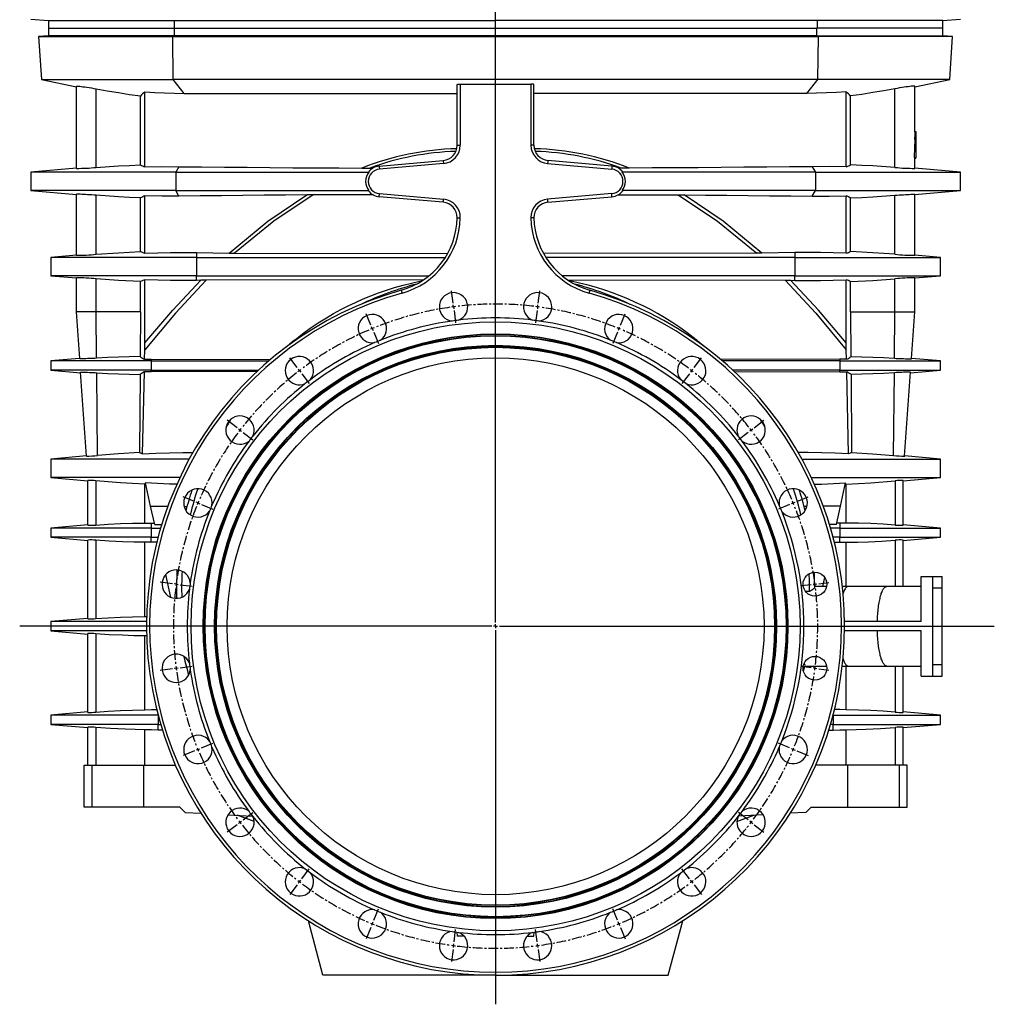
# Model space of a CAD drawing. Extents: x -1506 to 946, y -784 to 3315.
# Tile 6 of 7: x -325 to 946, y 1155 to 2439. Entities that reach past the tile are written whole.
import ezdxf

# ---------------------------------------------------------------- set-up
doc = ezdxf.new("R2010")
doc.units = 0
doc.linetypes.add('CENTERX2', pattern=[20.32, 12.7, -2.54, 2.54, -2.54])
doc.layers.get('0').update_dxf_attribs({"linetype": 'CONTINUOUS'})

# ---------------------------------------------------------------- blocks, each defined once
blk = doc.blocks.new('SW_CENTERMARKSYMBOL_0')
at = {"color": 0, "linetype": 'CONTINUOUS'}
for p, q in [((160.7, -383), (160.7, 1278.8)), ((105.3, 33.3), (103.2, 49.2)), ((216.2, 33.3), (218.3, 49.2)), ((105.9, 28.4), (105.6, 30.9)), ((105.9, 28.4), (106.2, 25.9)), ((215.5, 28.4), (215.2, 25.9)), ((215.5, 28.4), (215.9, 30.9)), ((-1.9, 4.6), (-8, 19.4)), ((106.6, 23.4), (108.6, 7.6)), ((214.9, 23.4), (212.8, 7.6)), ((323.4, 4.6), (329.5, 19.4)), ((0, 0), (-1, 2.3)), ((0, 0), (1, -2.3)), ((321.5, 0), (320.5, -2.3)), ((321.5, 0), (322.4, 2.3)), ((1.9, -4.6), (8, -19.4)), ((319.5, -4.6), (313.4, -19.4)), ((-98, -50.9), (-107.7, -38.2)), ((419.5, -50.9), (429.2, -38.2)), ((-95, -54.8), (-96.5, -52.8)), ((-95, -54.8), (-93.4, -56.8)), ((-91.9, -58.8), (-82.2, -71.5)), ((413.4, -58.8), (403.6, -71.5)), ((416.4, -54.8), (414.9, -56.8)), ((416.4, -54.8), (417.9, -52.8)), ((-176.4, -129.3), (-189.1, -119.6)), ((497.9, -129.3), (510.6, -119.6)), ((-172.5, -132.3), (-174.5, -130.8)), ((-172.5, -132.3), (-170.5, -133.9)), ((-168.5, -135.4), (-155.8, -145.1)), ((490, -135.4), (477.3, -145.1)), ((493.9, -132.3), (492, -133.9)), ((493.9, -132.3), (495.9, -130.8)), ((-231.9, -225.4), (-246.7, -219.3)), ((-227.3, -227.3), (-229.6, -226.3)), ((-227.3, -227.3), (-225, -228.3)), ((-222.7, -229.2), (-207.9, -235.3)), ((544.1, -229.2), (529.4, -235.3)), ((548.8, -227.3), (546.4, -228.3)), ((548.8, -227.3), (551.1, -226.3)), ((553.4, -225.4), (568.2, -219.3)), ((-260.6, -332.6), (-276.5, -330.5)), ((-255.7, -333.2), (-258.2, -332.9)), ((-255.7, -333.2), (-253.2, -333.5)), ((577.1, -333.2), (574.7, -333.5)), ((577.1, -333.2), (579.6, -332.9)), ((582.1, -332.6), (595, -330.9)), ((-250.7, -333.9), (-234.9, -335.9)), ((572.2, -333.9), (559.3, -335.6)), ((155.7, -388), (-459.7, -388)), ((160.7, -388), (158.2, -388)), ((160.7, -388), (160.7, -385.5)), ((160.7, -388), (160.7, -390.5)), ((160.7, -388), (163.2, -388)), ((160.7, -393), (160.7, -881)), ((165.7, -388), (810.9, -388)), ((-260.6, -443.5), (-276.5, -445.6)), ((-255.7, -442.9), (-258.2, -443.2)), ((-255.7, -442.9), (-253.2, -442.5)), ((-250.7, -442.2), (-234.9, -440.1)), ((572.2, -442.2), (559.3, -440.5)), ((577.1, -442.9), (574.7, -442.5)), ((577.1, -442.9), (579.6, -443.2)), ((582.1, -443.5), (595, -445.2)), ((-231.9, -550.7), (-246.7, -556.8)), ((-227.3, -548.8), (-229.6, -549.7)), ((-227.3, -548.8), (-225, -547.8)), ((-222.7, -546.8), (-207.9, -540.7)), ((544.1, -546.8), (529.4, -540.7)), ((548.8, -548.8), (546.4, -547.8)), ((548.8, -548.8), (551.1, -549.7)), ((553.4, -550.7), (568.2, -556.8)), ((-168.5, -640.7), (-155.8, -630.9)), ((490, -640.7), (477.3, -630.9)), ((-176.4, -646.8), (-189.1, -656.5)), ((-172.5, -643.7), (-174.5, -645.2)), ((-172.5, -643.7), (-170.5, -642.2)), ((493.9, -643.7), (492, -642.2)), ((493.9, -643.7), (495.9, -645.2)), ((497.9, -646.8), (510.6, -656.5)), ((-91.9, -717.3), (-82.2, -704.6)), ((413.4, -717.3), (403.6, -704.6)), ((-98, -725.2), (-107.7, -737.9)), ((-95, -721.2), (-96.5, -723.2)), ((-95, -721.2), (-93.4, -719.3)), ((416.4, -721.2), (414.9, -719.3)), ((416.4, -721.2), (417.9, -723.2)), ((419.5, -725.2), (429.2, -737.9)), ((1.9, -771.4), (8, -756.7)), ((319.5, -771.4), (313.4, -756.7)), ((-1.9, -780.7), (-8, -795.5)), ((0, -776.1), (-1, -778.4)), ((0, -776.1), (1, -773.7)), ((321.5, -776.1), (320.5, -773.7)), ((321.5, -776.1), (322.4, -778.4)), ((323.4, -780.7), (329.5, -795.5)), ((106.6, -799.5), (108.6, -783.6)), ((214.9, -799.5), (212.8, -783.6)), ((105.9, -804.4), (105.6, -806.9)), ((105.9, -804.4), (106.2, -802)), ((215.5, -804.4), (215.2, -802)), ((215.5, -804.4), (215.9, -806.9)), ((105.3, -809.4), (103.2, -825.3)), ((216.2, -809.4), (218.3, -825.3))]:
    blk.add_line(p, q, dxfattribs=at)
at = {"color": 0, "linetype": 'CENTERX2'}
for start, end in [(98.1821, 111.8179), (83.1821, 96.8179), (68.1821, 81.8179), (113.1821, 126.8179), (53.1821, 66.8179), (128.1821, 141.8179), (38.1821, 51.8179), (143.1821, 156.8179), (23.1821, 36.8179), (158.1821, 171.8179), (8.1821, 21.8179), (173.1821, 186.8179), (353.1821, 6.8179), (188.1821, 201.8179), (338.1821, 351.8179), (203.1821, 216.8179), (323.1821, 336.8179), (218.1821, 231.8179), (308.1821, 321.8179), (233.1821, 246.8179), (293.1821, 306.8179), (248.1821, 261.8179), (278.1821, 291.8179), (263.1821, 276.8179)]:
    blk.add_arc((160.7, -388), 420, start, end, dxfattribs=at)
at = {"color": 0, "linetype": 'CONTINUOUS'}
for start, end in [(97.5, 97.841), (97.159, 97.5), (82.5, 82.841), (82.159, 82.5), (112.5, 112.841), (112.159, 112.5), (67.5, 67.841), (67.159, 67.5), (127.5, 127.841), (127.159, 127.5), (52.5, 52.841), (52.159, 52.5), (142.5, 142.841), (142.159, 142.5), (37.5, 37.841), (37.159, 37.5), (157.5, 157.841), (157.159, 157.5), (22.5, 22.841), (22.159, 22.5), (172.5, 172.841), (172.159, 172.5), (7.5, 7.841), (7.159, 7.5), (187.159, 187.5), (187.5, 187.841), (352.159, 352.5), (352.5, 352.841), (202.159, 202.5), (202.5, 202.841), (337.159, 337.5), (337.5, 337.841), (217.159, 217.5), (322.5, 322.841), (217.5, 217.841), (322.159, 322.5), (232.159, 232.5), (232.5, 232.841), (307.159, 307.5), (307.5, 307.841), (247.159, 247.5), (247.5, 247.841), (292.159, 292.5), (292.5, 292.841), (262.159, 262.5), (262.5, 262.841), (277.159, 277.5), (277.5, 277.841)]:
    blk.add_arc((160.7, -388), 420, start, end, dxfattribs=at)

msp = doc.modelspace()

# ---------------------------------------------------------------- linework, layer by layer
at = {"color": 7, "linetype": 'CONTINUOUS'}
for p, q in [((-310.5, 2439.4), (-287.5, 2437.7)), ((295.5, 2437.7), (295.5, 2439.4)), ((878.5, 2437.7), (901.5, 2439.4)), ((-287.5, 2437.7), (-287.5, 2427.7)), ((-287.5, 2437.7), (-207.2, 2437.7)), ((-287.5, 2437.7), (-287.5, 2437.7)), ((-287.5, 2427.7), (-287.5, 2417.7)), ((-287.5, 2427.7), (-123.6, 2427.7)), ((-207.2, 2437.7), (-123.6, 2437.7)), ((-123.6, 2437.7), (295.5, 2437.7)), ((-123.6, 2437.7), (-123.6, 2437.7)), ((-123.6, 2437.7), (-123.6, 2427.7)), ((-123.2, 2427.7), (-123.6, 2427.7)), ((-123.2, 2427.7), (714.2, 2427.7)), ((-123.2, 2417.7), (-123.2, 2427.7)), ((714.6, 2437.7), (295.5, 2437.7)), ((714.6, 2427.7), (714.2, 2427.7)), ((714.2, 2417.7), (714.2, 2427.7)), ((798.2, 2437.7), (714.6, 2437.7)), ((714.6, 2437.7), (714.6, 2437.7)), ((714.6, 2437.7), (714.6, 2427.7)), ((878.5, 2427.7), (714.6, 2427.7)), ((878.5, 2437.7), (798.2, 2437.7)), ((878.5, 2427.7), (878.5, 2437.7)), ((878.5, 2437.7), (878.5, 2437.7)), ((878.5, 2417.7), (878.5, 2427.7)), ((-287.5, 2417.7), (-300.5, 2416.8)), ((-300.5, 2416.8), (-296.5, 2360.7)), ((-300.5, 2416.8), (-125.4, 2416.8)), ((-123.2, 2417.7), (-287.5, 2417.7)), ((-125.4, 2416.8), (-123.2, 2417.7)), ((-125.4, 2416.8), (716.4, 2416.8)), ((-124.8, 2360.7), (-125.4, 2416.8)), ((714.2, 2417.7), (-123.2, 2417.7)), ((714.2, 2417.7), (878.5, 2417.7)), ((716.4, 2416.8), (714.2, 2417.7)), ((715.7, 2360.7), (716.4, 2416.8)), ((891.4, 2416.8), (716.4, 2416.8)), ((891.4, 2416.8), (878.5, 2417.7)), ((887.5, 2360.7), (891.4, 2416.8)), ((-296.5, 2360.7), (-251, 2351.1)), ((-296.5, 2360.7), (-124.8, 2360.7)), ((-251, 2244.6), (-251, 2351.8)), ((715.7, 2360.7), (-124.8, 2360.7)), ((-110.3, 2342.5), (-124.8, 2360.7)), ((245.5, 2274.9), (245.5, 2353.8)), ((249.5, 2354.7), (249.5, 2274.9)), ((341.5, 2354.7), (341.5, 2274.9)), ((345.5, 2274.9), (345.5, 2353.8)), ((701.3, 2342.5), (715.7, 2360.7)), ((887.5, 2360.7), (715.7, 2360.7)), ((842, 2351.1), (887.5, 2360.7)), ((842, 2292.7), (842, 2351.8)), ((-225.2, 2245.8), (-225.2, 2348.5)), ((-167.4, 2249.3), (-167.4, 2339.1)), ((-161.6, 2246.7), (-161.6, 2344.6)), ((752.6, 2246.7), (752.6, 2344.6)), ((758.3, 2249.3), (758.3, 2339.1)), ((816.2, 2245.8), (816.2, 2348.5)), ((841.9, 2292.7), (843.5, 2292.7)), ((841.9, 2292.4), (841.9, 2285.9)), ((841.9, 2292.4), (843.5, 2292.4)), ((841.9, 2285.9), (843.5, 2285.9)), ((841.9, 2285.5), (843.5, 2285.5)), ((842, 2282.9), (842, 2285.5)), ((842, 2285.3), (843.5, 2285.3)), ((843.5, 2292.7), (843.5, 2292.4)), ((843.5, 2292.4), (843.5, 2285.9)), ((843.5, 2285.9), (843.5, 2285.5)), ((843.5, 2285.5), (843.5, 2285.3)), ((843.5, 2285.3), (843.5, 2282.9)), ((245.5, 2274.9), (249.5, 2274.9)), ((345.5, 2274.9), (341.5, 2274.9)), ((841.9, 2282.9), (843.5, 2282.9)), ((841.9, 2282.5), (841.9, 2276)), ((841.9, 2282.5), (843.5, 2282.5)), ((841.9, 2276), (843.5, 2276)), ((841.9, 2275.7), (843.5, 2275.7)), ((842, 2269.5), (842, 2275.7)), ((842, 2275.2), (843.5, 2275.2)), ((843.5, 2282.9), (843.5, 2282.5)), ((843.5, 2282.5), (843.5, 2276)), ((843.5, 2276), (843.5, 2275.7)), ((843.5, 2275.7), (843.5, 2275.2)), ((843.5, 2275.2), (843.5, 2258.7)), ((-117.3, 2246.9), (-121.5, 2239.7)), ((143.7, 2247.7), (227.2, 2255)), ((227.6, 2251), (144.1, 2243.7)), ((363.4, 2251), (446.9, 2243.7)), ((447.2, 2247.7), (363.7, 2255)), ((708.2, 2246.9), (712.5, 2239.7)), ((841.6, 2258.7), (843.5, 2258.7)), ((841.7, 2258.2), (843.5, 2258.2)), ((842, 2244.6), (842, 2258.2)), ((843.5, 2258.7), (843.5, 2258.2)), ((-251, 2245), (-310.5, 2239.7)), ((-310.5, 2239.7), (-310.5, 2215.7)), ((-121.5, 2239.7), (-310.5, 2239.7)), ((-121.5, 2239.7), (130.4, 2239.7)), ((-121.5, 2239.7), (-121.5, 2215.7)), ((131.7, 2245.1), (135.6, 2245.1)), ((459.2, 2245.1), (455.3, 2245.1)), ((712.5, 2239.7), (460.6, 2239.7)), ((712.5, 2239.7), (901.5, 2239.7)), ((712.5, 2239.7), (712.5, 2215.7)), ((901.5, 2239.7), (842, 2245)), ((901.5, 2215.7), (901.5, 2239.7)), ((-310.5, 2215.7), (-251, 2210.5)), ((-121.5, 2215.7), (-310.5, 2215.7)), ((-251, 2131.4), (-251, 2210.9)), ((-225.2, 2132.7), (-225.2, 2209.7)), ((-161.6, 2134.1), (-161.6, 2208.8)), ((-121.5, 2215.7), (130.4, 2215.7)), ((-117.3, 2208.6), (-121.5, 2215.7)), ((136.4, 2210), (57.6, 2210)), ((144.1, 2211.8), (227.6, 2204.5)), ((446.9, 2211.8), (363.4, 2204.5)), ((454.5, 2210), (533.4, 2210)), ((712.5, 2215.7), (460.6, 2215.7)), ((708.2, 2208.6), (712.5, 2215.7)), ((712.5, 2215.7), (901.5, 2215.7)), ((752.6, 2134.1), (752.6, 2208.8)), ((816.2, 2132.7), (816.2, 2209.7)), ((842, 2210.5), (901.5, 2215.7)), ((842, 2131.4), (842, 2210.9)), ((-167.4, 2136.5), (-167.4, 2206.2)), ((227.2, 2200.5), (143.7, 2207.8)), ((363.7, 2200.5), (447.2, 2207.8)), ((758.3, 2136.5), (758.3, 2206.2)), ((-251, 2131.7), (-284.5, 2128.7)), ((-94.5, 2134.8), (-51.9, 2134.2)), ((-94.5, 2134.8), (-94.5, 2128.7)), ((-44.9, 2134.1), (233, 2133.7)), ((635.9, 2134.1), (358, 2133.7)), ((685.5, 2134.8), (642.8, 2134.2)), ((685.5, 2134.8), (685.5, 2128.7)), ((875.5, 2128.7), (842, 2131.7)), ((-284.5, 2128.7), (-284.5, 2104.7)), ((-94.5, 2128.7), (-284.5, 2128.7)), ((-94.5, 2128.7), (230.1, 2128.7)), ((-94.5, 2128.7), (-94.5, 2104.7)), ((685.5, 2128.7), (360.9, 2128.7)), ((685.5, 2128.7), (875.5, 2128.7)), ((685.5, 2128.7), (685.5, 2104.7)), ((875.5, 2104.7), (875.5, 2128.7)), ((-284.5, 2104.7), (-251, 2101.8)), ((-94.5, 2104.7), (-284.5, 2104.7)), ((-251, 2057.7), (-251, 2102.1)), ((-225.2, 2057.7), (-225.2, 2100.8)), ((-167.4, 2057.7), (-167.4, 2097)), ((-161.6, 2017.3), (-161.6, 2099.3)), ((-94.5, 2104.7), (208.9, 2104.7)), ((-94.5, 2098.7), (-94.5, 2104.7)), ((-88.9, 2098.8), (-94.5, 2098.7)), ((201.6, 2099.3), (-81.9, 2098.9)), ((685.5, 2104.7), (382.1, 2104.7)), ((389.4, 2099.3), (672.9, 2098.9)), ((679.9, 2098.8), (685.5, 2098.7)), ((685.5, 2104.7), (875.5, 2104.7)), ((685.5, 2098.7), (685.5, 2104.7)), ((752.6, 2017.3), (752.6, 2099.3)), ((758.3, 2057.7), (758.3, 2097)), ((816.2, 2057.7), (816.2, 2100.8)), ((842, 2101.8), (875.5, 2104.7)), ((842, 2057.7), (842, 2102.1)), ((-225.2, 2057.7), (-251, 2057.7)), ((-246.7, 1996.6), (-251, 2057.7)), ((-167.4, 2057.7), (-225.2, 2057.7)), ((-224.6, 1997.2), (-225.2, 2057.7)), ((-167.4, 2057.7), (-167.8, 1999.3)), ((758.3, 2057.7), (758.8, 1999.3)), ((758.3, 2057.7), (816.2, 2057.7)), ((815.6, 1997.2), (816.2, 2057.7)), ((816.2, 2057.7), (842, 2057.7)), ((837.7, 1996.6), (842, 2057.7)), ((-162, 1995.8), (-161.7, 2008.3)), ((753, 1995.8), (752.7, 2008.3)), ((-246.8, 1997), (-284.5, 1993.7)), ((-284.5, 1993.7), (-284.5, 1981.7)), ((-153.5, 1993.7), (-284.5, 1993.7)), ((-162, 1995.8), (-153.5, 1995.8)), ((-153.5, 1995.8), (2.2, 1995.6)), ((-153.5, 1995.8), (-153.5, 1993.7)), ((-153.5, 1993.7), (0, 1993.7)), ((-153.5, 1993.7), (-153.5, 1981.7)), ((744.5, 1995.8), (588.8, 1995.6)), ((744.5, 1993.7), (591, 1993.7)), ((753, 1995.8), (744.5, 1995.8)), ((744.5, 1995.8), (744.5, 1993.7)), ((744.5, 1993.7), (875.5, 1993.7)), ((744.5, 1993.7), (744.5, 1981.7)), ((875.5, 1993.7), (837.7, 1997)), ((875.5, 1981.7), (875.5, 1993.7)), ((-284.5, 1981.7), (-245.5, 1978.3)), ((-153.5, 1981.7), (-284.5, 1981.7)), ((-237.9, 1869.5), (-245.5, 1978.8)), ((-223.4, 1870.3), (-224.4, 1978.2)), ((-164.9, 1872.4), (-162.4, 1979.5)), ((-153.5, 1979.5), (-162.4, 1979.5)), ((-153.5, 1981.7), (-13.5, 1981.7)), ((-153.5, 1979.5), (-153.5, 1981.7)), ((-15.7, 1979.7), (-153.5, 1979.5)), ((744.5, 1981.7), (604.5, 1981.7)), ((606.7, 1979.7), (744.5, 1979.5)), ((744.5, 1981.7), (875.5, 1981.7)), ((744.5, 1979.5), (744.5, 1981.7)), ((744.5, 1979.5), (753.4, 1979.5)), ((755.8, 1872.4), (753.4, 1979.5)), ((814.3, 1870.3), (815.4, 1978.2)), ((828.8, 1869.5), (836.5, 1978.8)), ((836.4, 1978.3), (875.5, 1981.7)), ((-168, 1976.1), (-168.7, 1876.1)), ((759, 1976.1), (759.7, 1876.1)), ((-168.7, 1876.1), (-168.7, 1874.2)), ((-168.7, 1876.1), (-168.2, 1873.9)), ((759.7, 1876.1), (759.2, 1873.9)), ((759.7, 1876.1), (759.7, 1874.2)), ((-237.9, 1869.8), (-284.5, 1865.7)), ((-284.5, 1865.7), (-284.5, 1841.7)), ((-103.9, 1865.7), (-284.5, 1865.7)), ((-168.7, 1874.2), (-168.2, 1873.9)), ((694.9, 1865.7), (875.5, 1865.7)), ((759.7, 1874.2), (759.2, 1873.9)), ((875.5, 1865.7), (828.8, 1869.8)), ((875.5, 1841.7), (875.5, 1865.7)), ((-284.5, 1841.7), (-236, 1837.5)), ((-116.1, 1841.7), (-284.5, 1841.7)), ((-236, 1779.4), (-236, 1837.9)), ((-225.7, 1837.3), (-225.7, 1779.7)), ((707, 1841.7), (875.5, 1841.7)), ((816.6, 1837.3), (816.6, 1779.7)), ((827, 1837.5), (875.5, 1841.7)), ((827, 1779.4), (827, 1837.9)), ((-160.5, 1832.7), (-161.7, 1832.8)), ((-161.7, 1782.3), (-161.7, 1832.8)), ((-154.2, 1804.1), (-160.9, 1834.5)), ((745.2, 1804.1), (751.9, 1834.5)), ((751.5, 1832.7), (752.6, 1832.8)), ((752.6, 1782.3), (752.6, 1832.8)), ((-154.2, 1804.1), (-131.8, 1804.1)), ((-148.9, 1780.2), (-154.2, 1804.1)), ((-110.5, 1804), (-106.7, 1804)), ((701.5, 1804), (697.7, 1804)), ((745.2, 1804.1), (722.8, 1804.1)), ((739.9, 1780.2), (745.2, 1804.1)), ((-236, 1780), (-284.5, 1775.7)), ((-284.5, 1775.7), (-284.5, 1763.7)), ((-153.5, 1775.7), (-284.5, 1775.7)), ((-161.7, 1782.3), (-153.5, 1782.3)), ((-153.5, 1782.3), (-149.4, 1782.3)), ((-153.5, 1782.3), (-153.5, 1775.7)), ((-153.5, 1775.7), (-141.1, 1775.7)), ((-153.5, 1775.7), (-153.5, 1763.7)), ((-148.9, 1780.2), (-139.8, 1780.2)), ((739.9, 1780.2), (730.8, 1780.2)), ((744.5, 1775.7), (732.1, 1775.7)), ((744.5, 1782.3), (740.3, 1782.3)), ((752.6, 1782.3), (744.5, 1782.3)), ((744.5, 1782.3), (744.5, 1775.7)), ((744.5, 1775.7), (875.5, 1775.7)), ((744.5, 1775.7), (744.5, 1763.7)), ((875.5, 1775.7), (827, 1780)), ((875.5, 1763.7), (875.5, 1775.7)), ((-284.5, 1763.7), (-236, 1759.5)), ((-153.5, 1763.7), (-284.5, 1763.7)), ((-236, 1657.4), (-236, 1760.1)), ((-225.7, 1759.8), (-225.7, 1657.7)), ((-153.5, 1763.7), (-144.5, 1763.7)), ((-153.5, 1757.2), (-153.5, 1763.7)), ((744.5, 1763.7), (735.4, 1763.7)), ((744.5, 1763.7), (875.5, 1763.7)), ((744.5, 1757.2), (744.5, 1763.7)), ((816.6, 1759.8), (816.6, 1699.7)), ((827, 1759.5), (875.5, 1763.7)), ((827, 1699.7), (827, 1760.1)), ((-153.5, 1757.2), (-161.7, 1757.2)), ((-161.7, 1660.3), (-161.7, 1757.2)), ((-146.2, 1757.2), (-153.5, 1757.2)), ((737.1, 1757.2), (744.5, 1757.2)), ((744.5, 1757.2), (752.6, 1757.2)), ((752.6, 1699.7), (752.6, 1757.2)), ((-127.9, 1685.4), (-134.5, 1715.2)), ((722, 1699.7), (724.6, 1711.4)), ((850.5, 1653.7), (850.5, 1712.7)), ((850.5, 1712.7), (865.5, 1712.7)), ((865.5, 1712.7), (877.5, 1712.7)), ((865.5, 1697.7), (865.5, 1712.7)), ((877.5, 1697.7), (877.5, 1712.7)), ((727.1, 1699.7), (711.5, 1699.7)), ((755.5, 1699.7), (747.5, 1699.7)), ((805.5, 1699.7), (755.5, 1699.7)), ((850.5, 1699.7), (805.5, 1699.7)), ((865.5, 1697.7), (877.5, 1697.7)), ((865.5, 1597.7), (865.5, 1697.7)), ((877.5, 1597.7), (877.5, 1697.7)), ((704.8, 1692.8), (699.9, 1692.8)), ((-236, 1658), (-284.5, 1653.7)), ((-161.7, 1660.3), (-159.3, 1660.3)), ((-284.5, 1653.7), (-284.5, 1641.7)), ((-159.5, 1653.7), (-284.5, 1653.7)), ((850.5, 1653.7), (750.4, 1653.7)), ((-284.5, 1641.7), (-236, 1637.5)), ((-159.5, 1641.7), (-284.5, 1641.7)), ((-236, 1535.4), (-236, 1638.1)), ((-225.7, 1637.8), (-225.7, 1535.8)), ((-159.3, 1635.2), (-161.7, 1635.2)), ((-161.7, 1538.9), (-161.7, 1635.2)), ((850.5, 1641.7), (750.4, 1641.7)), ((850.5, 1582.7), (850.5, 1641.7)), ((-110.7, 1607.7), (-110.8, 1608.4)), ((698.8, 1595.7), (727.1, 1595.7)), ((747.5, 1595.7), (755.5, 1595.7)), ((752.6, 1538.9), (752.6, 1595.7)), ((755.5, 1595.7), (805.5, 1595.7)), ((805.5, 1595.7), (850.5, 1595.7)), ((816.6, 1595.7), (816.6, 1535.8)), ((827, 1535.4), (827, 1595.7)), ((865.5, 1582.7), (865.5, 1597.7)), ((865.5, 1597.7), (877.5, 1597.7)), ((877.5, 1582.7), (877.5, 1597.7)), ((850.5, 1582.7), (865.5, 1582.7)), ((865.5, 1582.7), (877.5, 1582.7)), ((-236, 1536), (-284.5, 1531.7)), ((-284.5, 1531.7), (-284.5, 1519.7)), ((-144.5, 1531.7), (-284.5, 1531.7)), ((-144.5, 1531.9), (-144.5, 1531.7)), ((-144.5, 1531.7), (-144.5, 1531.7)), ((-144.5, 1531.7), (-144.5, 1519.7)), ((735.5, 1531.7), (735.4, 1531.7)), ((735.5, 1531.9), (735.5, 1531.7)), ((735.5, 1531.7), (875.5, 1531.7)), ((735.5, 1531.7), (735.5, 1519.7)), ((875.5, 1531.7), (827, 1536)), ((875.5, 1519.7), (875.5, 1531.7)), ((-284.5, 1519.7), (-236, 1515.5)), ((-144.5, 1519.7), (-284.5, 1519.7)), ((-236, 1466.7), (-236, 1516.1)), ((-225.7, 1515.7), (-225.7, 1466.7)), ((-144.5, 1519.7), (-141.1, 1519.7)), ((-144.5, 1512.4), (-144.5, 1519.7)), ((735.5, 1519.7), (732.1, 1519.7)), ((735.5, 1519.7), (875.5, 1519.7)), ((735.5, 1512.4), (735.5, 1519.7)), ((816.6, 1515.7), (816.6, 1466.7)), ((827, 1515.5), (875.5, 1519.7)), ((827, 1466.7), (827, 1516.1)), ((-161.7, 1466.7), (-161.7, 1512.6)), ((-138.9, 1512.4), (-144.5, 1512.4)), ((729.9, 1512.4), (735.5, 1512.4)), ((752.6, 1466.7), (752.6, 1512.6)), ((-241, 1411.7), (-241, 1466.7)), ((-241, 1466.7), (-230.7, 1466.7)), ((-230.7, 1466.7), (-163.4, 1466.7)), ((-230.7, 1466.7), (-230.7, 1411.7)), ((-163.4, 1466.7), (-163.4, 1411.7)), ((-163.4, 1466.7), (-122, 1466.7)), ((754.3, 1466.7), (712.9, 1466.7)), ((754.3, 1466.7), (754.3, 1411.7)), ((821.6, 1466.7), (754.3, 1466.7)), ((832, 1466.7), (821.6, 1466.7)), ((821.6, 1466.7), (821.6, 1411.7)), ((832, 1411.7), (832, 1466.7)), ((-230.7, 1411.7), (-241, 1411.7)), ((-163.4, 1411.7), (-230.7, 1411.7)), ((-116, 1411.7), (-163.4, 1411.7)), ((-109.1, 1404.8), (-116, 1411.7)), ((-109.1, 1404.8), (-88.6, 1403.8)), ((-53.4, 1401.9), (-21.3, 1400.2)), ((-19.3, 1393.3), (-41.3, 1401.3)), ((610.2, 1393.3), (632.2, 1401.3)), ((644.3, 1401.9), (612.2, 1400.2)), ((700.1, 1404.8), (679.5, 1403.8)), ((700.1, 1404.8), (707, 1411.7)), ((707, 1411.7), (754.3, 1411.7)), ((754.3, 1411.7), (821.6, 1411.7)), ((821.6, 1411.7), (832, 1411.7)), ((70.5, 1192.7), (51.5, 1263.7)), ((520.5, 1192.7), (539.5, 1263.7)), ((245, 1248.9), (245.5, 1243.7)), ((345.5, 1243.7), (345.9, 1248.9)), ((254.4, 1243.7), (245.5, 1243.7)), ((336.6, 1243.7), (345.5, 1243.7)), ((295.5, 1192.7), (70.5, 1192.7)), ((295.5, 1192.7), (520.5, 1192.7))]:
    msp.add_line(p, q, dxfattribs=at)
for points in [[(-251, 2351.8), (-250.8, 2351.9), (-250.3, 2351.9), (-249.4, 2351.9), (-248.1, 2351.8), (-246.5, 2351.7), (-244.6, 2351.5), (-242.4, 2351.2), (-240, 2350.9), (-237.3, 2350.5), (-234.4, 2350), (-231.4, 2349.5), (-228.2, 2349), (-225.2, 2348.5)], [(245.5, 2353.8), (245.5, 2354), (245.7, 2354.1), (246, 2354.3), (246.4, 2354.4), (246.9, 2354.5), (247.4, 2354.6), (248, 2354.6), (248.7, 2354.7), (249.5, 2354.7)], [(249.5, 2354.7), (295.5, 2354.6), (341.5, 2354.7)], [(345.5, 2353.8), (345.4, 2354), (345.2, 2354.1), (345, 2354.3), (344.6, 2354.4), (344.1, 2354.5), (343.5, 2354.6), (342.9, 2354.6), (342.3, 2354.7), (341.5, 2354.7)], [(842, 2351.8), (841.8, 2351.9), (841.2, 2351.9), (840.3, 2351.9), (839.1, 2351.8), (837.5, 2351.7), (835.6, 2351.5), (833.4, 2351.2), (830.9, 2350.9), (828.3, 2350.5), (825.4, 2350), (822.3, 2349.5), (819.2, 2349), (816.2, 2348.5)], [(-225.2, 2348.5), (-210.8, 2345.9), (-196.3, 2343.5), (-181.9, 2341.2), (-167.4, 2339.1)], [(-161.6, 2344.6), (-148.8, 2343.7), (-136, 2343), (-123.2, 2342.6), (-110.3, 2342.5)], [(-110.3, 2342.5), (-77.7, 2342.5), (-45.1, 2342.5), (-12.4, 2342.5), (20.4, 2342.5), (53.2, 2342.5), (86.1, 2342.5), (119, 2342.5), (151.9, 2342.5), (185.3, 2342.5), (218.7, 2342.5), (245.5, 2342.5)], [(701.3, 2342.5), (668.7, 2342.5), (636, 2342.5), (603.3, 2342.5), (570.6, 2342.5), (537.7, 2342.5), (504.9, 2342.5), (472, 2342.5), (439, 2342.5), (405.7, 2342.5), (372.3, 2342.5), (345.5, 2342.5)], [(752.6, 2344.6), (739.8, 2343.7), (727, 2343), (714.1, 2342.6), (701.3, 2342.5)], [(816.2, 2348.5), (801.7, 2345.9), (787.3, 2343.5), (772.8, 2341.2), (758.3, 2339.1)], [(-225.2, 2245.8), (-196.3, 2247.8), (-181.8, 2248.6), (-167.4, 2249.3)], [(-161.6, 2246.7), (-139.5, 2247), (-117.3, 2246.9)], [(-117.3, 2246.9), (-87.7, 2246.6), (-58, 2246.3), (-28.3, 2246.1), (1.4, 2245.8), (31.3, 2245.6), (61.2, 2245.4), (91.2, 2245.3), (121.1, 2245.1)], [(143.7, 2247.7), (143.7, 2247.6), (143.8, 2247.4), (143.8, 2247.1), (143.8, 2246.7), (143.9, 2246.2), (143.9, 2245.7), (144, 2245), (144, 2244.4), (144.1, 2243.7)], [(227.2, 2255), (227.2, 2254.9), (227.2, 2254.7), (227.3, 2254.4), (227.3, 2254), (227.3, 2253.6), (227.4, 2253), (227.5, 2252.4), (227.5, 2251.7), (227.6, 2251)], [(363.7, 2255), (363.7, 2254.9), (363.7, 2254.7), (363.7, 2254.4), (363.7, 2254), (363.6, 2253.6), (363.6, 2253), (363.5, 2252.4), (363.4, 2251.7), (363.4, 2251)], [(447.2, 2247.7), (447.2, 2247.6), (447.2, 2247.4), (447.2, 2247.1), (447.1, 2246.7), (447.1, 2246.2), (447, 2245.7), (447, 2245), (446.9, 2244.4), (446.9, 2243.7)], [(708.2, 2246.9), (678.6, 2246.6), (649, 2246.3), (619.3, 2246.1), (589.5, 2245.8), (559.7, 2245.6), (529.7, 2245.4), (499.8, 2245.3), (469.8, 2245.1)], [(752.6, 2246.7), (730.4, 2247), (708.2, 2246.9)], [(816.2, 2245.8), (787.3, 2247.8), (772.8, 2248.6), (758.3, 2249.3)], [(121.1, 2245.1), (126.4, 2245.1), (131.7, 2245.1)], [(469.8, 2245.1), (464.5, 2245.1), (459.2, 2245.1)], [(-225.2, 2209.7), (-228, 2209.9), (-230.7, 2210), (-233.3, 2210.2), (-236.3, 2210.4), (-239.1, 2210.5), (-241.7, 2210.7), (-244, 2210.8), (-246, 2210.9), (-247.7, 2210.9), (-249.1, 2210.9), (-250.1, 2210.9), (-250.7, 2210.9), (-251, 2210.9), (-251, 2210.9)], [(-167.4, 2206.2), (-181.8, 2206.9), (-196.3, 2207.7), (-225.2, 2209.7)], [(-117.3, 2208.6), (-139.5, 2208.5), (-161.6, 2208.8)], [(49.6, 2210), (21.7, 2209.8), (-6.2, 2209.6), (-34, 2209.4), (-61.8, 2209.1), (-89.6, 2208.9), (-117.3, 2208.6)], [(-51.9, 2134.2), (-1.2, 2175.9), (49.6, 2210)], [(57.6, 2210), (6.3, 2176), (-44.9, 2134.1)], [(57.6, 2210), (54, 2210), (50.4, 2210), (49.6, 2210)], [(130.4, 2215.7), (129.8, 2215.7), (129.6, 2215.6), (129.6, 2215.5)], [(143.7, 2207.8), (143.7, 2207.9), (143.8, 2208.1), (143.8, 2208.4), (143.8, 2208.8), (143.9, 2209.2), (143.9, 2209.8), (144, 2210.4), (144, 2211.1), (144.1, 2211.8)], [(447.2, 2207.8), (447.2, 2207.9), (447.2, 2208.1), (447.2, 2208.4), (447.1, 2208.8), (447.1, 2209.2), (447, 2209.8), (447, 2210.4), (446.9, 2211.1), (446.9, 2211.8)], [(460.6, 2215.7), (461.1, 2215.7), (461.3, 2215.6), (461.3, 2215.5)], [(533.4, 2210), (536.9, 2210), (540.5, 2210), (541.4, 2210)], [(533.4, 2210), (584.7, 2176), (635.9, 2134.1)], [(541.4, 2210), (569.3, 2209.8), (597.1, 2209.6), (624.9, 2209.4), (652.8, 2209.1), (680.5, 2208.9), (708.2, 2208.6)], [(642.8, 2134.2), (592.2, 2175.9), (541.4, 2210)], [(708.2, 2208.6), (730.4, 2208.5), (752.6, 2208.8)], [(758.3, 2206.2), (772.8, 2206.9), (787.3, 2207.7), (816.2, 2209.7)], [(816.2, 2209.7), (818.9, 2209.9), (821.6, 2210), (824.2, 2210.2), (827.2, 2210.4), (830, 2210.5), (832.6, 2210.7), (834.9, 2210.8), (837, 2210.9), (838.7, 2210.9), (840, 2210.9), (841, 2210.9), (841.7, 2210.9), (841.9, 2210.9), (842, 2210.9)], [(227.2, 2200.5), (227.2, 2200.6), (227.2, 2200.8), (227.3, 2201.1), (227.3, 2201.5), (227.3, 2201.9), (227.4, 2202.5), (227.4, 2203.1), (227.5, 2203.8), (227.6, 2204.5)], [(363.7, 2200.5), (363.7, 2200.6), (363.7, 2200.8), (363.7, 2201.1), (363.7, 2201.5), (363.6, 2201.9), (363.6, 2202.5), (363.5, 2203.1), (363.5, 2203.8), (363.4, 2204.5)], [(245.5, 2180.2), (245.5, 2180.2), (245.7, 2180.2), (246, 2180.2), (246.4, 2180.2), (246.9, 2180.2), (247.5, 2180.2), (248.1, 2180.2), (248.8, 2180.2), (249.5, 2180.1)], [(345.5, 2180.2), (345.4, 2180.2), (345.3, 2180.2), (345, 2180.2), (344.6, 2180.2), (344.1, 2180.2), (343.5, 2180.2), (342.9, 2180.2), (342.2, 2180.2), (341.5, 2180.1)], [(-225.2, 2132.7), (-196.3, 2134.7), (-167.4, 2136.5)], [(-161.6, 2134.1), (-144.9, 2134.6), (-128.1, 2134.8), (-111.3, 2134.9), (-94.5, 2134.8)], [(-51.9, 2134.2), (-48.4, 2134.1), (-44.9, 2134.1)], [(642.8, 2134.2), (639.4, 2134.1), (635.9, 2134.1)], [(752.6, 2134.1), (735.8, 2134.6), (719.1, 2134.8), (702.3, 2134.9), (685.5, 2134.8)], [(816.2, 2132.7), (787.3, 2134.7), (758.3, 2136.5)], [(-167.4, 2097), (-196.3, 2098.7), (-225.2, 2100.8)], [(-81.9, 2098.9), (-121.9, 2056), (-161.7, 2008.3)], [(-94.5, 2098.7), (-111.3, 2098.6), (-128.1, 2098.7), (-144.9, 2098.9), (-161.6, 2099.3)], [(-161.6, 2017.3), (-125.3, 2060), (-88.9, 2098.8)], [(-81.9, 2098.9), (-85.4, 2098.9), (-88.9, 2098.8)], [(34.1, 2021.3), (43.9, 2029), (53.9, 2036.3), (64.3, 2043.3), (74.9, 2049.9), (84.2, 2055.4), (93.7, 2060.5), (103.3, 2065.4), (113, 2070), (122.9, 2074.4), (132.9, 2078.5), (143, 2082.3), (153.1, 2085.8), (163.9, 2089.3), (174.9, 2092.4), (185.8, 2095.2), (196.9, 2097.8), (200.1, 2098.4)], [(556.9, 2021.3), (547.1, 2029), (537, 2036.3), (526.6, 2043.3), (516, 2049.9), (506.7, 2055.4), (497.3, 2060.5), (487.7, 2065.4), (477.9, 2070), (468.1, 2074.4), (458.1, 2078.5), (448, 2082.3), (437.8, 2085.8), (427, 2089.3), (416.1, 2092.4), (405.1, 2095.2), (394, 2097.8), (390.8, 2098.4)], [(672.9, 2098.9), (676.4, 2098.9), (679.9, 2098.8)], [(672.9, 2098.9), (712.8, 2056), (752.7, 2008.3)], [(752.6, 2017.3), (716.3, 2060), (679.9, 2098.8)], [(685.5, 2098.7), (702.3, 2098.6), (719.1, 2098.7), (735.8, 2098.9), (752.6, 2099.3)], [(758.3, 2097), (787.3, 2098.7), (816.2, 2100.8)], [(172.5, 2085.8), (172.5, 2085.8), (172.6, 2085.6), (172.7, 2085.3), (172.8, 2084.9), (172.9, 2084.4), (173, 2083.9), (173.2, 2083.3), (173.4, 2082.6), (173.6, 2082)], [(418.5, 2085.8), (418.4, 2085.8), (418.4, 2085.6), (418.3, 2085.3), (418.2, 2084.9), (418.1, 2084.4), (417.9, 2083.9), (417.7, 2083.3), (417.6, 2082.6), (417.4, 2082)], [(-161.7, 2008.3), (-161.6, 2012.8), (-161.6, 2017.3)], [(752.7, 2008.3), (752.6, 2012.8), (752.6, 2017.3)], [(-224.6, 1997.2), (-227, 1997), (-229.3, 1996.9), (-231.5, 1996.8), (-234.1, 1996.7), (-236.5, 1996.6), (-238.7, 1996.5), (-240.7, 1996.5), (-242.4, 1996.4), (-243.9, 1996.4), (-245.1, 1996.4), (-245.9, 1996.4), (-246.5, 1996.5), (-246.7, 1996.5), (-246.7, 1996.6)], [(-167.8, 1999.3), (-182, 1999.1), (-196.2, 1998.6), (-210.4, 1998), (-224.6, 1997.2)], [(758.8, 1999.3), (773, 1999.1), (787.2, 1998.6), (801.4, 1998), (815.6, 1997.2)], [(815.6, 1997.2), (817.9, 1997), (820.2, 1996.9), (822.5, 1996.8), (825, 1996.7), (827.5, 1996.6), (829.7, 1996.5), (831.7, 1996.5), (833.4, 1996.4), (834.9, 1996.4), (836, 1996.4), (836.9, 1996.4), (837.5, 1996.5), (837.6, 1996.5), (837.7, 1996.6)], [(-245.5, 1978.8), (-245.4, 1978.9), (-244.9, 1978.9), (-244.2, 1979), (-243.1, 1979), (-241.8, 1979), (-240.2, 1978.9), (-238.4, 1978.9), (-236.4, 1978.8), (-234.1, 1978.7), (-231.7, 1978.6), (-229.2, 1978.5), (-226.6, 1978.4), (-224.4, 1978.2)], [(-224.4, 1978.2), (-210.3, 1977.4), (-196.2, 1976.8), (-182.1, 1976.3), (-168, 1976.1)], [(815.4, 1978.2), (801.3, 1977.4), (787.2, 1976.8), (773.1, 1976.3), (759, 1976.1)], [(836.5, 1978.8), (836.3, 1978.9), (835.9, 1978.9), (835.1, 1979), (834.1, 1979), (832.7, 1979), (831.2, 1978.9), (829.4, 1978.9), (827.3, 1978.8), (825.1, 1978.7), (822.7, 1978.6), (820.2, 1978.5), (817.6, 1978.4), (815.4, 1978.2)], [(-164.9, 1872.4), (-147.3, 1873.2), (-129.7, 1873.9), (-112.1, 1874.3), (-99, 1874.4)], [(755.8, 1872.4), (738.2, 1873.2), (720.7, 1873.9), (703.1, 1874.3), (690, 1874.4)], [(-168.7, 1874.2), (-196, 1872.3), (-223.4, 1870.3)], [(-168.2, 1873.9), (-166.7, 1873.2), (-164.9, 1872.4)], [(759.2, 1873.9), (757.6, 1873.2), (755.8, 1872.4)], [(759.7, 1874.2), (787, 1872.3), (814.3, 1870.3)], [(-161.7, 1832.8), (-177.7, 1833.8), (-193.7, 1834.9), (-225.7, 1837.3)], [(752.6, 1832.8), (768.7, 1833.8), (784.7, 1834.9), (816.6, 1837.3)], [(-120.1, 1832.9), (-129.5, 1833.1), (-145.2, 1833.7), (-160.9, 1834.5)], [(711, 1832.9), (720.5, 1833.1), (736.2, 1833.7), (751.9, 1834.5)], [(-225.7, 1779.7), (-209.7, 1780.7), (-193.7, 1781.5), (-177.7, 1782.1), (-161.7, 1782.3)], [(816.6, 1779.7), (800.7, 1780.7), (784.7, 1781.5), (768.7, 1782.1), (752.6, 1782.3)], [(-161.7, 1757.2), (-176.2, 1757.4), (-190.8, 1757.9), (-208.2, 1758.7), (-225.7, 1759.8)], [(752.6, 1757.2), (767.2, 1757.4), (781.7, 1757.9), (799.2, 1758.7), (816.6, 1759.8)], [(711.5, 1699), (711.4, 1698.6), (711.1, 1698.1), (710.7, 1697.5), (710.2, 1696.9), (709.4, 1696.2), (708.6, 1695.5), (707.6, 1694.7), (706.5, 1693.9), (704.8, 1692.8)], [(755.5, 1699.7), (755.1, 1699.7), (754.5, 1699.6), (753.9, 1699.3), (753.3, 1699), (752.8, 1698.5), (752.2, 1697.9), (751.6, 1697.2), (751.1, 1696.3), (750.6, 1695.4), (750, 1694.4), (749.5, 1693.2), (749, 1692), (748.5, 1690.6), (748.5, 1690.4)], [(793.3, 1653.7), (793.4, 1656.2), (793.5, 1658.6), (793.6, 1660.9), (793.8, 1663.3), (793.9, 1665.6), (794.2, 1667.9), (794.4, 1670.1), (794.7, 1672.3), (794.9, 1674.4), (795.2, 1676.5), (795.6, 1678.5), (795.9, 1680.4), (796.3, 1682.3), (796.7, 1684), (797.1, 1685.8), (797.5, 1687.4), (798, 1688.9), (798.4, 1690.4), (798.9, 1691.7), (799.4, 1693), (799.9, 1694.1), (800.4, 1695.2), (801, 1696.1), (801.5, 1697), (802.1, 1697.7), (802.6, 1698.3), (803.2, 1698.8), (803.8, 1699.2), (804.3, 1699.5), (804.9, 1699.7), (805.5, 1699.7)], [(-225.7, 1657.7), (-209.7, 1658.7), (-193.7, 1659.5), (-177.7, 1660.1), (-161.7, 1660.3)], [(-161.7, 1635.2), (-176.2, 1635.4), (-190.8, 1635.9), (-208.2, 1636.7), (-225.7, 1637.8)], [(805.5, 1595.7), (804.9, 1595.8), (804.3, 1596), (803.8, 1596.3), (803.2, 1596.7), (802.6, 1597.2), (802.1, 1597.8), (801.5, 1598.5), (801, 1599.4), (800.4, 1600.3), (799.9, 1601.4), (799.4, 1602.5), (798.9, 1603.8), (798.4, 1605.1), (798, 1606.6), (797.5, 1608.1), (797.1, 1609.7), (796.7, 1611.4), (796.3, 1613.2), (795.9, 1615.1), (795.6, 1617), (795.2, 1619), (794.9, 1621.1), (794.7, 1623.2), (794.4, 1625.4), (794.2, 1627.6), (793.9, 1629.9), (793.8, 1632.2), (793.6, 1634.6), (793.5, 1636.9), (793.4, 1639.3), (793.3, 1641.7)], [(748.5, 1605.1), (748.5, 1604.9), (749, 1603.5), (749.5, 1602.3), (750, 1601.1), (750.6, 1600.1), (751.1, 1599.2), (751.6, 1598.3), (752.2, 1597.6), (752.8, 1597), (753.3, 1596.5), (753.9, 1596.2), (754.5, 1595.9), (755.1, 1595.8), (755.5, 1595.7)], [(697, 1588.8), (697.1, 1589.4), (699, 1596.5)], [(-225.7, 1535.8), (-209.7, 1536.9), (-193.7, 1537.8), (-177.7, 1538.5), (-161.7, 1538.9)], [(-161.7, 1538.9), (-153.1, 1539), (-146.3, 1539.1)], [(752.6, 1538.9), (744.1, 1539), (737.3, 1539.1)], [(816.6, 1535.8), (800.7, 1536.9), (784.7, 1537.8), (768.7, 1538.5), (752.6, 1538.9)], [(-161.7, 1512.6), (-174.4, 1512.9), (-187.2, 1513.4), (-206.4, 1514.4), (-225.7, 1515.7)], [(752.6, 1512.6), (765.4, 1512.9), (778.1, 1513.4), (797.4, 1514.4), (816.6, 1515.7)], [(-144.5, 1512.4), (-153.1, 1512.5), (-161.7, 1512.6)], [(735.5, 1512.4), (744.1, 1512.5), (752.6, 1512.6)]]:
    msp.add_lwpolyline(points, dxfattribs=at)
for centre, radius in [((295.5, 1647.7), 397), ((295.5, 1647.7), 381.2), ((295.5, 1647.7), 380.7), ((295.5, 1647.7), 379.3), ((295.5, 1647.7), 378.7), ((295.5, 1647.7), 366.3), ((295.5, 1647.7), 365.7), ((295.5, 1647.7), 364.3), ((295.5, 1647.7), 363.7), ((295.5, 1647.7), 350), ((711.9, 1702.6), 15.5), ((711.9, 1592.9), 15.5)]:
    msp.add_circle(centre, radius, dxfattribs=at)
for centre, radius, start, end in [((-114.7, 2290.3), 71.8, 130.8323, 137.2299), ((705.6, 2290.3), 71.8, 42.7701, 49.1677), ((843.2, 2292.5), 1.35, 167.7711, 183.1037), ((842.9, 2285.8), 1.02, 174.321, 194.8058), ((225.5, 2274.9), 20, 275, 0), ((225.5, 2274.9), 24, 275, 0), ((365.5, 2274.9), 24, 180, 265), ((365.5, 2274.9), 20, 180, 265), ((843.2, 2282.6), 1.35, 167.7653, 183.108), ((843, 2276), 1.17, 175.6696, 193.4556), ((254.5, 1907.5), 363, 91.5062, 111.5558), ((254.2, 1913.8), 353.2, 91.6923, 110.2938), ((336.5, 1907.5), 363, 68.4442, 88.4938), ((336.7, 1913.8), 353.2, 69.7062, 88.3077), ((668.5, 2269.5), 173.4, 356.4267, 0.0061), ((-140.5, 2300), 57.4, 242.0326, 248.3765), ((145.5, 2227.7), 20, 95, 142.4123), ((445.5, 2227.7), 20, 37.5877, 85), ((731.4, 2300), 57.4, 291.6235, 297.9674), ((842.6, 2258.5), 0.969, 170.5916, 200.5157), ((-251.3, 2530.2), 285.5, 270.0626, 275.252), ((145.2, 2227.7), 19.1, 140.996, 219.004), ((145.5, 2227.7), 16, 95, 265), ((130.4, 2241.2), 1.45, 239.5486, 271.1973), ((445.5, 2227.7), 16, 275, 85), ((460.6, 2241.2), 1.45, 268.8027, 300.4514), ((445.7, 2227.7), 19.1, 320.996, 39.004), ((842.3, 2530.2), 285.5, 264.748, 269.9374), ((-140.5, 2155.5), 57.4, 111.6239, 117.967), ((145.5, 2227.7), 20, 217.5877, 265), ((445.5, 2227.7), 20, 275, 322.4123), ((731.4, 2155.5), 57.4, 62.033, 68.3761), ((225.5, 2180.6), 20, 358.9285, 85), ((225.5, 2180.6), 24, 358.9285, 85), ((365.5, 2180.6), 24, 95, 181.0715), ((365.5, 2180.6), 20, 95, 181.0715), ((145.5, 2182.1), 100, 285.6804, 358.9285), ((145.5, 2182.1), 104, 285.6804, 358.9285), ((445.5, 2182.1), 104, 181.0715, 254.3196), ((445.5, 2182.1), 100, 181.0715, 254.3196), ((-254.1, 2444.6), 313.3, 270.567, 275.298), ((-136.1, 2204.4), 74.8, 245.2712, 250.0477), ((727.1, 2204.4), 74.8, 289.9523, 294.7288), ((845.1, 2444.6), 313.3, 264.702, 269.433), ((-253.5, 1801.3), 300.8, 84.6043, 89.5307), ((-136.1, 2029.1), 74.8, 109.9525, 114.7286), ((295.5, 1697.7), 409.3, 104.5316, 115.4083), ((295.5, 1697.7), 409.3, 64.5917, 75.4684), ((727.1, 2029.1), 74.8, 65.2714, 70.0475), ((844.4, 1801.3), 300.8, 90.4693, 95.3957), ((295.5, 1647.7), 455, 105.6804, 74.3196), ((295.5, 1647.7), 451, 105.6804, 74.3196), ((240.7, 2064.2), 18.5, 290.5566, 264.4434), ((350.3, 2064.2), 18.5, 275.5566, 249.4434), ((134.8, 2035.8), 18.5, 305.5566, 279.4434), ((456.2, 2035.8), 18.5, 260.5566, 234.4434), ((295.5, 1647.7), 402, 98.0957, 111.9043), ((295.5, 1647.7), 402, 96.9043, 98.0957), ((295.5, 1647.7), 402, 83.0957, 96.9043), ((295.5, 1647.7), 402, 81.9043, 83.0957), ((295.5, 1647.7), 402, 68.0957, 81.9043), ((295.5, 1697.7), 416, 128.9343, 130.8463), ((295.5, 1647.7), 402, 113.0957, 126.9043), ((295.5, 1647.7), 402, 111.9043, 113.0957), ((295.5, 1647.7), 402, 66.9043, 68.0957), ((295.5, 1647.7), 402, 53.0957, 66.9043), ((295.5, 1697.7), 416, 49.1537, 51.0657), ((-147.7, 2026.3), 33.7, 233.3568, 244.8615), ((39.8, 1981), 18.5, 320.5566, 294.4434), ((551.2, 1981), 18.5, 245.5566, 219.4434), ((738.7, 2026.3), 33.7, 295.1385, 306.6432), ((-148.6, 1950.5), 32.1, 115.6153, 127.2963), ((739.5, 1950.5), 32.1, 52.7037, 64.3847), ((295.5, 1647.7), 402, 126.9043, 128.0957), ((295.5, 1647.7), 402, 51.9043, 53.0957), ((295.5, 1647.7), 402, 128.0957, 141.9043), ((295.5, 1647.7), 402, 38.0957, 51.9043), ((-37.7, 1903.4), 18.5, 335.5566, 309.4434), ((295.5, 1697.7), 409.3, 147.5699, 149.0585), ((628.7, 1903.4), 18.5, 230.5566, 204.4434), ((295.5, 1697.7), 409.3, 30.9415, 32.4301), ((295.5, 1647.7), 402, 143.0957, 156.9043), ((295.5, 1647.7), 402, 141.9043, 143.0957), ((295.5, 1647.7), 402, 36.9043, 38.0957), ((295.5, 1647.7), 402, 23.0957, 36.9043), ((-238.9, 2021.8), 152.3, 270.3976, 275.8567), ((829.9, 2021.8), 152.3, 264.1433, 269.6024), ((-237, 1726), 111.9, 84.2189, 89.517), ((827.9, 1726), 111.9, 90.483, 95.7811), ((-92.6, 1808.5), 18.5, 350.5566, 324.4434), ((295.5, 1697.7), 416, 162.1638, 165.9832), ((295.5, 1697.7), 409.3, 161.5972, 166.5498), ((683.5, 1808.5), 18.5, 215.5566, 189.4434), ((295.5, 1697.7), 409.3, 13.4502, 18.4028), ((295.5, 1697.7), 416, 14.0168, 17.8362), ((295.5, 1647.7), 402, 158.0957, 171.9043), ((295.5, 1647.7), 402, 156.9043, 158.0957), ((295.5, 1647.7), 402, 21.9043, 23.0957), ((295.5, 1647.7), 402, 338.0957, 21.9043), ((-232.9, 1848.9), 69.6, 267.463, 275.9768), ((823.9, 1848.9), 69.6, 264.0232, 272.537), ((-233, 1689.1), 71.1, 84.1115, 92.4487), ((823.9, 1689.1), 71.1, 87.5513, 95.8885), ((-120.9, 1702.6), 18.5, 5.5566, 339.4434), ((295.5, 1697.7), 416, 176.7905, 181.8829), ((295.5, 1697.7), 409.3, 176.966, 181.7073), ((295.5, 1697.7), 409.3, 359.3048, 2.5752), ((295.5, 1697.7), 416, 0.1674, 2.7963), ((295.5, 1647.7), 402, 173.0957, 186.9043), ((295.5, 1647.7), 402, 171.9043, 173.0957), ((-233, 1729.2), 71.9, 267.6007, 275.8391), ((-232.9, 1569.5), 68.7, 83.9689, 92.5913), ((-120.9, 1592.9), 18.5, 20.5566, 354.4434), ((295.5, 1697.7), 416, 192.3998, 195.8589), ((295.5, 1647.7), 402, 186.9043, 188.0957), ((695.4, 1596.4), 3.63, 2.7119, 49.0729), ((295.5, 1647.7), 402, 188.0957, 201.9043), ((-233.6, 1613.4), 78.1, 268.2503, 275.8425), ((824.6, 1613.4), 78.1, 264.1575, 271.7497), ((-233.5, 1441.5), 74.6, 83.9809, 91.9264), ((824.5, 1441.5), 74.6, 88.0736, 96.0191), ((-92.6, 1487), 18.5, 35.5566, 9.4434), ((683.5, 1487), 18.5, 170.5566, 144.4434), ((295.5, 1647.7), 402, 201.9043, 203.0957), ((295.5, 1647.7), 402, 203.0957, 216.9043), ((295.5, 1647.7), 402, 323.0957, 336.9043), ((295.5, 1647.7), 402, 336.9043, 338.0957), ((-37.7, 1392.1), 18.5, 50.5566, 24.4434), ((295.5, 1647.7), 402, 216.9043, 218.0957), ((295.5, 1647.7), 402, 218.0957, 231.9043), ((295.5, 1647.7), 402, 308.0957, 321.9043), ((628.7, 1392.1), 18.5, 155.5566, 129.4434), ((295.5, 1647.7), 402, 321.9043, 323.0957), ((39.8, 1314.5), 18.5, 65.5566, 39.4434), ((295.5, 1647.7), 402, 231.9043, 233.0957), ((295.5, 1647.7), 402, 233.0957, 246.9043), ((295.5, 1647.7), 402, 293.0957, 306.9043), ((551.2, 1314.5), 18.5, 140.5566, 114.4434), ((295.5, 1647.7), 402, 306.9043, 308.0957), ((134.8, 1259.7), 18.5, 80.5566, 54.4434), ((295.5, 1647.7), 402, 246.9043, 248.0957), ((295.5, 1647.7), 402, 248.0957, 261.9043), ((295.5, 1647.7), 402, 278.0957, 291.9043), ((456.2, 1259.7), 18.5, 125.5566, 99.4434), ((295.5, 1647.7), 402, 291.9043, 293.0957), ((240.7, 1231.3), 18.5, 95.5566, 69.4434), ((295.5, 1647.7), 402, 261.9043, 263.0957), ((295.5, 1647.7), 402, 263.0957, 276.9043), ((350.3, 1231.3), 18.5, 110.5566, 84.4434), ((295.5, 1647.7), 402, 276.9043, 278.0957)]:
    msp.add_arc(centre, radius, start, end, dxfattribs=at)

# ---------------------------------------------------------------- block references
msp.add_blockref('SW_CENTERMARKSYMBOL_0', (134.8, 2035.8), dxfattribs=at)

doc.saveas('drawing.dxf')
